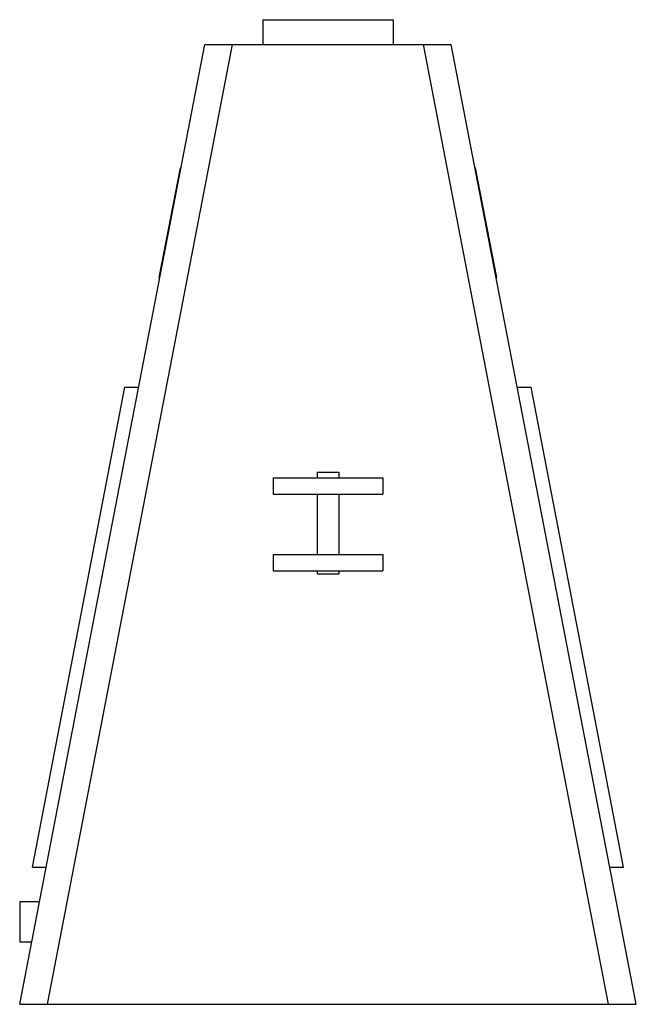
# Model space of a CAD drawing. Header units: millimetres. Extents: x -830 to 20750, y -651 to 3920.
# Tile 3 of 5: x 7775 to 8225, y -359 to 359. Entities that reach past the tile are written whole.
import ezdxf

# ---------------------------------------------------------------- set-up
doc = ezdxf.new("R2010")
doc.units = ezdxf.units.MM
doc.layers.add('SIDE', color=7, linetype='Continuous')

msp = doc.modelspace()

# ---------------------------------------------------------------- linework, layer by layer
at = {"layer": 'SIDE'}
for points in [[(7952.5, 359), (7952.8, 359), (7953.69, 359), (7955.17, 359), (7957.2, 359), (7959.78, 359), (7962.86, 359), (7966.41, 359), (7970.38, 359), (7974.73, 359), (7979.39, 359), (7984.31, 359), (7989.43, 359), (7994.68, 359), (8000, 359)], [(7952.5, 359), (7952.5, 341)], [(8000, 359), (8005.32, 359), (8010.57, 359), (8015.69, 359), (8020.61, 359), (8025.27, 359), (8029.62, 359), (8033.59, 359), (8037.14, 359), (8040.22, 359), (8042.8, 359), (8044.83, 359), (8046.31, 359), (8047.2, 359), (8047.5, 359)], [(8047.5, 359), (8047.5, 341)], [(7775, -359), (7842.5, -9), (7910, 341)], [(7795.37, -359), (7930.37, 341)], [(7910, 341), (7911.43, 341), (7915.97, 341), (7922.87, 341), (7930.37, 341)], [(7930.37, 341), (8069.63, 341)], [(8069.63, 341), (8077.11, 341), (8084.02, 341), (8088.56, 341), (8090, 341)], [(8204.63, -359), (8137.13, -9), (8069.63, 341)], [(8225, -359), (8090, 341)], [(7876.81, 171.08), (7892.24, 251.08)], [(7892.64, 251), (7892.24, 251.08)], [(8107.36, 251), (8107.76, 251.08)], [(8123.19, 171.08), (8107.76, 251.08)], [(7877.21, 171), (7876.81, 171.08)], [(8122.79, 171), (8123.19, 171.08)], [(7784.29, -259), (7851.79, 91)], [(7851.79, 91), (7861.79, 91)], [(8138.21, 91), (8148.21, 91)], [(8215.71, -259), (8148.21, 91)], [(7992, 29), (7992.05, 29), (7992.2, 29), (7992.45, 29), (7992.79, 29), (7993.23, 29), (7993.75, 29), (7994.34, 29), (7995.01, 29), (7995.74, 29), (7996.53, 29), (7997.36, 29), (7998.22, 29), (7999.1, 29), (8000, 29)], [(7992, 29), (7992, 25)], [(8000, 29), (8000.9, 29), (8001.78, 29), (8002.64, 29), (8003.47, 29), (8004.26, 29), (8004.99, 29), (8005.66, 29), (8006.25, 29), (8006.77, 29), (8007.21, 29), (8007.55, 29), (8007.8, 29), (8007.95, 29), (8008, 29)], [(8008, 29), (8008, 25)], [(7960, 25), (7960.25, 25), (7961, 25), (7962.24, 25), (7963.96, 25), (7966.13, 25), (7968.73, 25), (7971.72, 25), (7975.06, 25), (7978.72, 25), (7982.64, 25), (7986.79, 25), (7991.1, 25), (7995.52, 25), (8000, 25)], [(7960, 25), (7960, 13)], [(8000, 25), (8004.48, 25), (8008.9, 25), (8013.21, 25), (8017.36, 25), (8021.28, 25), (8024.94, 25), (8028.28, 25), (8031.27, 25), (8033.87, 25), (8036.04, 25), (8037.76, 25), (8039, 25), (8039.75, 25), (8040, 25)], [(8040, 25), (8040, 13)], [(7960, 13), (7960.25, 13), (7961, 13), (7962.24, 13), (7963.96, 13), (7966.13, 13), (7968.73, 13), (7971.72, 13), (7975.06, 13), (7978.72, 13), (7982.64, 13), (7986.79, 13), (7991.1, 13), (7995.52, 13), (8000, 13)], [(7992, 13), (7992, -31)], [(8000, 13), (8004.48, 13), (8008.9, 13), (8013.21, 13), (8017.36, 13), (8021.28, 13), (8024.94, 13), (8028.28, 13), (8031.27, 13), (8033.87, 13), (8036.04, 13), (8037.76, 13), (8039, 13), (8039.75, 13), (8040, 13)], [(8008, 13), (8008, -31)], [(7960, -31), (7960.25, -31), (7961, -31), (7962.24, -31), (7963.96, -31), (7966.13, -31), (7968.73, -31), (7971.72, -31), (7975.06, -31), (7978.72, -31), (7982.64, -31), (7986.79, -31), (7991.1, -31), (7995.52, -31), (8000, -31)], [(7960, -31), (7960, -43)], [(8000, -31), (8004.48, -31), (8008.9, -31), (8013.21, -31), (8017.36, -31), (8021.28, -31), (8024.94, -31), (8028.28, -31), (8031.27, -31), (8033.87, -31), (8036.04, -31), (8037.76, -31), (8039, -31), (8039.75, -31), (8040, -31)], [(8040, -31), (8040, -43)], [(7960, -43), (7960.25, -43), (7961, -43), (7962.24, -43), (7963.96, -43), (7966.13, -43), (7968.73, -43), (7971.72, -43), (7975.06, -43), (7978.72, -43), (7982.64, -43), (7986.79, -43), (7991.1, -43), (7995.52, -43), (8000, -43)], [(7992, -43), (7992, -45)], [(8000, -43), (8004.48, -43), (8008.9, -43), (8013.21, -43), (8017.36, -43), (8021.28, -43), (8024.94, -43), (8028.28, -43), (8031.27, -43), (8033.87, -43), (8036.04, -43), (8037.76, -43), (8039, -43), (8039.75, -43), (8040, -43)], [(8008, -43), (8008, -45)], [(7992, -45), (7992.05, -45), (7992.2, -45), (7992.45, -45), (7992.79, -45), (7993.23, -45), (7993.75, -45), (7994.34, -45), (7995.01, -45), (7995.74, -45), (7996.53, -45), (7997.36, -45), (7998.22, -45), (7999.1, -45), (8000, -45)], [(8000, -45), (8000.9, -45), (8001.78, -45), (8002.64, -45), (8003.47, -45), (8004.26, -45), (8004.99, -45), (8005.66, -45), (8006.25, -45), (8006.77, -45), (8007.21, -45), (8007.55, -45), (8007.8, -45), (8007.95, -45), (8008, -45)], [(7784.29, -259), (7794.29, -259)], [(8205.71, -259), (8215.71, -259)], [(7775, -284.25), (7775, -284.34), (7775, -284.62), (7775, -285.08), (7775, -285.71), (7775, -286.51), (7775, -287.47), (7775, -288.57), (7775, -289.8), (7775, -291.15), (7775, -292.6), (7775, -294.13), (7775, -295.72), (7775, -297.35), (7775, -299)], [(7789.42, -284.25), (7775, -284.25)], [(7775, -299), (7775, -300.65), (7775, -302.28), (7775, -303.87), (7775, -305.4), (7775, -306.85), (7775, -308.2), (7775, -309.43), (7775, -310.53), (7775, -311.49), (7775, -312.29), (7775, -312.92), (7775, -313.38), (7775, -313.66), (7775, -313.75)], [(7783.73, -313.75), (7775, -313.75)], [(7775, -359), (7776.43, -359), (7780.97, -359), (7787.87, -359), (7795.37, -359)], [(7795.37, -359), (8204.63, -359)], [(8204.63, -359), (8212.11, -359), (8219.02, -359), (8223.56, -359), (8225, -359)]]:
    msp.add_lwpolyline(points, dxfattribs=at)

doc.saveas('drawing.dxf')
